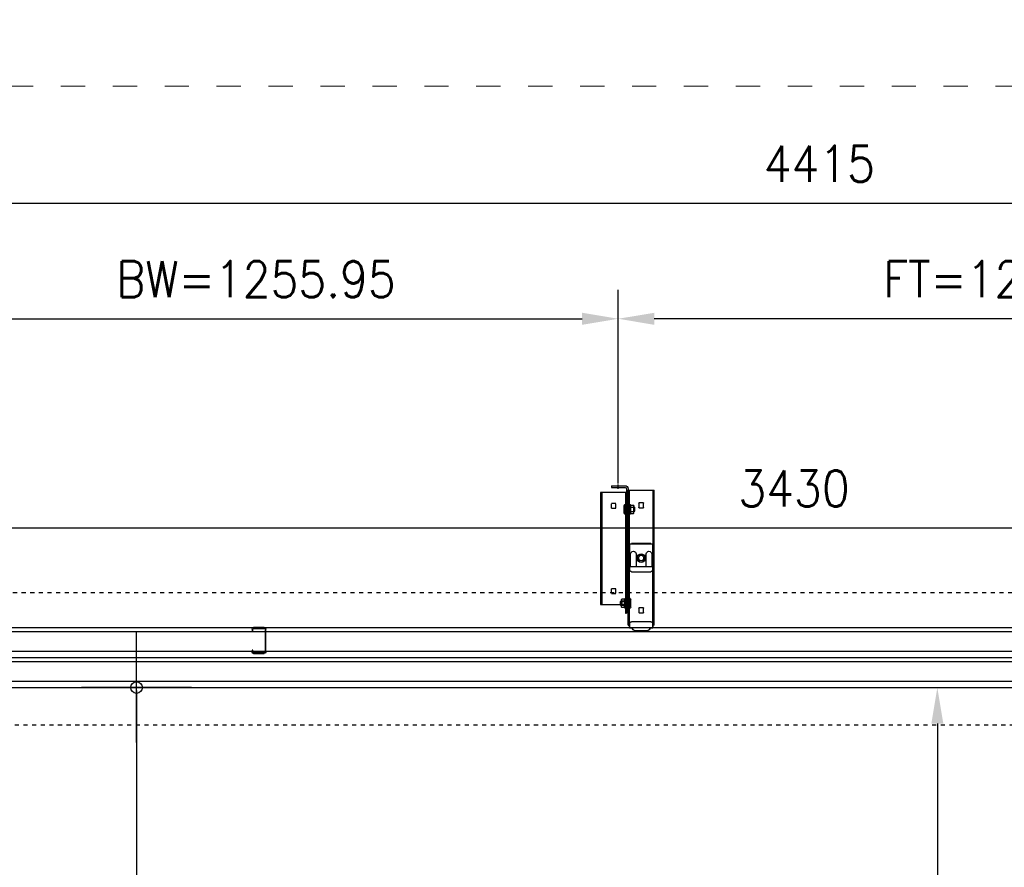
# Model space of a CAD drawing. Header units: millimetres. Extents: x 22865 to 60762, y -18816 to 15611.
# Tile 122 of 256: x 25891 to 26062, y 8415 to 8562. Entities that reach past the tile are written whole.
import ezdxf

# ---------------------------------------------------------------- set-up
doc = ezdxf.new("R2010")
doc.units = ezdxf.units.MM
doc.linetypes.add('DASHED', pattern=[15, 7, -8])
for name, color, linetype in [('1', 7, 'Continuous'), ('A_KURVEN', 7, 'Continuous'), ('bramy przemyslowe', 5, 'Continuous'), ('BRO0010100955_PBL77', 7, 'Continuous'), ('BRO0010100975_PBL47', 7, 'Continuous'), ('BRO0010102688_PBL26', 7, 'Continuous'), ('BRO0010102688_PBL49', 7, 'Continuous'), ('WYMIARY', 6, 'Continuous'), ('Z3018270_PBL71', 7, 'Continuous'), ('Z3018270_PBL97', 7, 'Continuous'), ('Z3043208_PBL69', 7, 'Continuous'), ('Z3043208_PBL93', 7, 'Continuous'), ('Z3047175_AF1_PBL0', 7, 'Continuous'), ('Z3050193_PBL91', 7, 'Continuous'), ('Z3067108_AF1_PBL37', 7, 'Continuous'), ('Z3067109_AF2_PBL40', 7, 'Continuous')]:
    doc.layers.add(name, color=color, linetype=linetype)
doc.layers.add('CIENKA', color=1, linetype='Continuous', lineweight=13)
doc.layers.add('projekt', color=6, linetype='Continuous', lineweight=9)
doc.styles.add('1-100', font='simplex.shx', dxfattribs={"width": 0.8, "height": 15})
doc.styles.add('CONVERTER_11', font='txt.shx', dxfattribs={"width": 0.9})
doc.dimstyles.new('1-100', dxfattribs={"dimscale": 0.5, "dimtxt": 100, "dimasz": 1, "dimexe": 0.18, "dimexo": 0.0625, "dimgap": 5, "dimtad": 1, "dimdec": 1, "dimzin": 0, "dimdsep": 46, "dimtxsty": '1-100', "dimblk1": 'K', "dimblk2": 'K', "dimsah": 1, "dimcen": 0.09, "dimse1": 1, "dimse2": 1, "dimadec": 0, "dimazin": 0, "dimtfac": 1, "dimtdec": 1, "dimtofl": 0, "dimtmove": 0, "dimatfit": 3, "dimldrblk": 'K', "dimfxl": 0, "dimtolj": 1, "dimtzin": 0, "dimarcsym": 0})
doc.dimstyles.new('ME10_DIM_10', dxfattribs={"dimtxt": 62.5, "dimasz": 62.5, "dimexe": 50, "dimexo": 0, "dimgap": 37.5, "dimtad": 1, "dimdsep": 46, "dimtxsty": 'CONVERTER_11', "dimsah": 1, "dimcen": 0.09, "dimclrd": 2, "dimclre": 2, "dimclrt": 3, "dimadec": 0, "dimazin": 0, "dimtfac": 1, "dimtdec": 4, "dimtix": 1, "dimtmove": 0, "dimatfit": 3, "dimfxl": 0, "dimtolj": 1, "dimtzin": 0, "dimarcsym": 0})
doc.dimstyles.new('ME10_DIM_12', dxfattribs={"dimtxt": 62.5, "dimasz": 62.5, "dimexe": 50, "dimexo": 0, "dimgap": 37.5, "dimtad": 1, "dimdsep": 46, "dimtxsty": 'CONVERTER_11', "dimsah": 1, "dimcen": 0.09, "dimclrd": 2, "dimclre": 2, "dimclrt": 3, "dimadec": 0, "dimazin": 0, "dimtfac": 1, "dimtdec": 4, "dimtix": 1, "dimtmove": 0, "dimatfit": 3, "dimfxl": 0, "dimtolj": 1, "dimtzin": 0, "dimarcsym": 0})
doc.dimstyles.new('ME10_DIM_14', dxfattribs={"dimtxt": 62.5, "dimasz": 62.5, "dimexe": 50, "dimexo": 0, "dimgap": 37.5, "dimtad": 1, "dimdsep": 46, "dimtxsty": 'CONVERTER_11', "dimsah": 1, "dimcen": 0.09, "dimclrd": 2, "dimclre": 2, "dimclrt": 3, "dimadec": 0, "dimazin": 0, "dimtfac": 1, "dimtdec": 4, "dimtix": 1, "dimtmove": 0, "dimatfit": 3, "dimfxl": 0, "dimtolj": 1, "dimtzin": 0, "dimarcsym": 0})
doc.dimstyles.new('ME10_DIM_16', dxfattribs={"dimtxt": 62.5, "dimasz": 62.5, "dimexe": 50, "dimexo": 0, "dimgap": 37.5, "dimtad": 1, "dimdec": 0, "dimdsep": 46, "dimtxsty": 'CONVERTER_11', "dimsah": 1, "dimcen": 0.09, "dimclrd": 2, "dimclre": 2, "dimclrt": 3, "dimadec": 0, "dimazin": 0, "dimtfac": 1, "dimtdec": 4, "dimtix": 1, "dimtmove": 0, "dimatfit": 3, "dimfxl": 0, "dimtolj": 1, "dimtzin": 0, "dimarcsym": 0})

# ---------------------------------------------------------------- blocks, each defined once
blk = doc.blocks.new('Abhängung_BRO0010102703_ABL25__7', base_point=(773.4, 5694.2))
at = {"layer": '1', "color": 1, "linetype": 'DASHED'}
blk.add_line((2062, 6145), (2062, 6154), dxfattribs=at)
at = {"layer": '1', "color": 2, "linetype": 'Continuous'}
blk.add_line((1999.8, 5908.2), (2002.3, 5908.2), dxfattribs=at)
at = {"layer": 'BRO0010100955_PBL77', "color": 2, "linetype": 'Continuous'}
for p, q in [((2002.3, 6046.6), (2002.3, 6014.1)), ((2039.3, 6049.6), (2005.3, 6049.6)), ((2042.3, 6046.6), (2042.3, 6014.1)), ((2004, 6031.8), (2004, 6009.6)), ((2013.6, 6009.6), (2013.6, 6031.8)), ((2031, 6031.8), (2031, 6009.6)), ((2040.6, 6009.6), (2040.6, 6031.8)), ((2002.3, 6014.1), (2002.3, 6009.6)), ((2002.3, 6009.6), (2002.3, 6004.1)), ((2002.3, 6009.6), (2042.3, 6009.6)), ((2004, 6009.6), (2013.6, 6009.6)), ((2031, 6009.6), (2040.6, 6009.6)), ((2042.3, 6014.1), (2042.3, 6009.6)), ((2042.3, 6009.6), (2042.3, 6004.1)), ((2039.3, 6001.1), (2005.3, 6001.1))]:
    blk.add_line(p, q, dxfattribs=at)
blk.add_circle((2022.3, 6024.6), 7, dxfattribs=at)
for centre, radius, start, end in [((2005.3, 6046.6), 3, 90, 180), ((2039.3, 6046.6), 3, 0, 90), ((2008.8, 6031.8), 4.8, 0, 180), ((2035.8, 6031.8), 4.8, 0, 180)]:
    blk.add_arc(centre, radius, start, end, dxfattribs=at)
for points in [[(2002.3, 6004.1), (2002.3, 6003.9), (2002.3, 6003.6), (2002.4, 6003.3), (2002.5, 6003.1), (2002.6, 6002.9), (2002.7, 6002.6), (2002.8, 6002.4), (2003, 6002.2), (2003.2, 6002), (2003.4, 6001.8), (2003.6, 6001.7), (2003.8, 6001.5), (2004, 6001.4), (2004.3, 6001.3), (2004.5, 6001.2), (2004.8, 6001.2), (2005, 6001.1), (2005.3, 6001.1)], [(2039.3, 6001.1), (2039.6, 6001.1), (2039.8, 6001.2), (2040.1, 6001.2), (2040.3, 6001.3), (2040.6, 6001.4), (2040.8, 6001.5), (2041, 6001.7), (2041.2, 6001.8), (2041.4, 6002), (2041.6, 6002.2), (2041.8, 6002.4), (2041.9, 6002.6), (2042, 6002.9), (2042.1, 6003.1), (2042.2, 6003.3), (2042.2, 6003.6), (2042.3, 6003.9), (2042.3, 6004.1)]]:
    blk.add_spline(points, degree=3, dxfattribs=at)
at = {"layer": 'BRO0010100975_PBL47', "color": 2, "linetype": 'Continuous'}
for p, q in [((2002.3, 6011.3), (2002.3, 6047.2)), ((2005.3, 6050.2), (2039.3, 6050.2)), ((2042.3, 6011.3), (2042.3, 6047.2)), ((2018, 6025.2), (2018, 6024.2)), ((2026.5, 6024.2), (2026.5, 6025.2)), ((2002.3, 5905.2), (2002.3, 6011.3)), ((2042.3, 5905.2), (2042.3, 6011.3)), ((2002.3, 5911.5), (2002.3, 5907.3)), ((2002.3, 5907.3), (2002.3, 5903.2)), ((2005.3, 5914.2), (2039.3, 5914.2)), ((2042.3, 5911.5), (2042.3, 5907.3)), ((2042.3, 5907.3), (2042.3, 5903.2)), ((2002.3, 5903.2), (2006.3, 5903.2)), ((2002.3, 5903.2), (2006.3, 5903.2)), ((2034.3, 5899.2), (2010.3, 5899.2)), ((2034.3, 5899.2), (2010.3, 5899.2)), ((2038.3, 5903.2), (2042.3, 5903.2)), ((2038.3, 5903.2), (2042.3, 5903.2))]:
    blk.add_line(p, q, dxfattribs=at)
for centre, radius, start, end in [((2005.3, 6047.2), 3, 90, 180), ((2039.3, 6047.2), 3, 0, 90), ((2022.3, 6025.2), 4.25, 0, 180), ((2022.3, 6024.2), 4.25, 180, 0), ((2006.3, 5902.2), 1, 0, 90), ((2010.3, 5902.2), 2.98, 179.6155, 269.6155), ((2034.3, 5902.2), 2.98, 270.3845, 0.3845), ((2038.3, 5902.2), 1, 90, 180)]:
    blk.add_arc(centre, radius, start, end, dxfattribs=at)
for points in [[(2005.3, 5914.2), (2005.1, 5914.2), (2004.8, 5914.1), (2004.6, 5914.1), (2004.4, 5914.1), (2004.1, 5914), (2003.9, 5913.9), (2003.7, 5913.8), (2003.5, 5913.7), (2003.3, 5913.5), (2003.2, 5913.4), (2003, 5913.3), (2002.9, 5913.1), (2002.7, 5912.9), (2002.6, 5912.7), (2002.5, 5912.5), (2002.4, 5912.4), (2002.4, 5912.2), (2002.3, 5911.9), (2002.3, 5911.7), (2002.3, 5911.5)], [(2042.3, 5911.5), (2042.3, 5911.7), (2042.3, 5911.9), (2042.2, 5912.2), (2042.1, 5912.4), (2042.1, 5912.5), (2042, 5912.7), (2041.9, 5912.9), (2041.7, 5913.1), (2041.6, 5913.3), (2041.4, 5913.4), (2041.2, 5913.5), (2041.1, 5913.7), (2040.9, 5913.8), (2040.7, 5913.9), (2040.4, 5914), (2040.2, 5914.1), (2040, 5914.1), (2039.8, 5914.1), (2039.5, 5914.2), (2039.3, 5914.2)]]:
    blk.add_spline(points, degree=3, dxfattribs=at)
at = {"layer": 'BRO0010102688_PBL26', "color": 2, "linetype": 'Continuous'}
for p, q in [((2047.8, 6138.6), (2047.8, 5929.3)), ((2047.8, 6138.6), (2092.8, 6138.6)), ((2049.3, 6138.6), (2049.3, 5929.3)), ((2090.3, 6138.6), (2090.3, 5943.9)), ((2092.8, 6138.6), (2092.8, 5943.9)), ((2066, 6111.5), (2066, 6118.8)), ((2066.5, 6119.3), (2074, 6119.3)), ((2074, 6111), (2066.5, 6111)), ((2074.5, 6118.8), (2074.5, 6111.5)), ((2066, 5963.7), (2066, 5971.1)), ((2066.5, 5971.5), (2074, 5971.5)), ((2074, 5963.3), (2066.5, 5963.3)), ((2074.5, 5971.1), (2074.5, 5963.7)), ((2092.8, 5943.9), (2049.3, 5943.9)), ((2049.3, 5929.3), (2047.8, 5929.3))]:
    blk.add_line(p, q, dxfattribs=at)
for points in [[(2066, 6118.8), (2066, 6118.9), (2066.1, 6118.9), (2066.1, 6118.9), (2066.1, 6119), (2066.1, 6119), (2066.1, 6119.1), (2066.2, 6119.1), (2066.2, 6119.1), (2066.2, 6119.2), (2066.3, 6119.2), (2066.3, 6119.2), (2066.4, 6119.2), (2066.4, 6119.2), (2066.4, 6119.3), (2066.5, 6119.3), (2066.5, 6119.3)], [(2066.5, 6111), (2066.5, 6111), (2066.4, 6111), (2066.4, 6111), (2066.4, 6111), (2066.3, 6111.1), (2066.3, 6111.1), (2066.2, 6111.1), (2066.2, 6111.1), (2066.2, 6111.2), (2066.1, 6111.2), (2066.1, 6111.2), (2066.1, 6111.3), (2066.1, 6111.3), (2066.1, 6111.4), (2066, 6111.4), (2066, 6111.5)], [(2074, 6119.3), (2074.1, 6119.3), (2074.1, 6119.3), (2074.2, 6119.2), (2074.2, 6119.2), (2074.3, 6119.2), (2074.3, 6119.2), (2074.4, 6119.2), (2074.4, 6119.1), (2074.4, 6119.1), (2074.5, 6119.1), (2074.5, 6119), (2074.5, 6119), (2074.5, 6118.9), (2074.5, 6118.9), (2074.5, 6118.9), (2074.5, 6118.8)], [(2074.5, 6111.5), (2074.5, 6111.4), (2074.5, 6111.4), (2074.5, 6111.3), (2074.5, 6111.3), (2074.5, 6111.2), (2074.5, 6111.2), (2074.4, 6111.2), (2074.4, 6111.1), (2074.4, 6111.1), (2074.3, 6111.1), (2074.3, 6111.1), (2074.2, 6111), (2074.2, 6111), (2074.1, 6111), (2074.1, 6111), (2074, 6111)], [(2066, 5971.1), (2066, 5971.1), (2066.1, 5971.2), (2066.1, 5971.2), (2066.1, 5971.3), (2066.1, 5971.3), (2066.1, 5971.3), (2066.2, 5971.4), (2066.2, 5971.4), (2066.2, 5971.4), (2066.3, 5971.5), (2066.3, 5971.5), (2066.4, 5971.5), (2066.4, 5971.5), (2066.4, 5971.5), (2066.5, 5971.5), (2066.5, 5971.5)], [(2066.5, 5963.3), (2066.5, 5963.3), (2066.4, 5963.3), (2066.4, 5963.3), (2066.4, 5963.3), (2066.3, 5963.3), (2066.3, 5963.4), (2066.2, 5963.4), (2066.2, 5963.4), (2066.2, 5963.5), (2066.1, 5963.5), (2066.1, 5963.5), (2066.1, 5963.6), (2066.1, 5963.6), (2066.1, 5963.6), (2066, 5963.7), (2066, 5963.7)], [(2074, 5971.5), (2074.1, 5971.5), (2074.1, 5971.5), (2074.2, 5971.5), (2074.2, 5971.5), (2074.3, 5971.5), (2074.3, 5971.5), (2074.4, 5971.4), (2074.4, 5971.4), (2074.4, 5971.4), (2074.5, 5971.3), (2074.5, 5971.3), (2074.5, 5971.3), (2074.5, 5971.2), (2074.5, 5971.2), (2074.5, 5971.1), (2074.5, 5971.1)], [(2074.5, 5963.7), (2074.5, 5963.7), (2074.5, 5963.6), (2074.5, 5963.6), (2074.5, 5963.6), (2074.5, 5963.5), (2074.5, 5963.5), (2074.4, 5963.5), (2074.4, 5963.4), (2074.4, 5963.4), (2074.3, 5963.4), (2074.3, 5963.3), (2074.2, 5963.3), (2074.2, 5963.3), (2074.1, 5963.3), (2074.1, 5963.3), (2074, 5963.3)]]:
    blk.add_spline(points, degree=3, dxfattribs=at)
at = {"layer": 'BRO0010102688_PBL49', "color": 2, "linetype": 'Continuous'}
for p, q in [((1999.8, 5908.2), (1999.8, 6142.2)), ((2044.8, 6142.2), (1999.8, 6142.2)), ((2001.3, 5908.2), (2001.3, 6142.2)), ((2042.3, 5908.2), (2042.3, 6142.2)), ((2044.8, 5908.2), (2044.8, 6142.2)), ((2018, 6112.4), (2018, 6119.9)), ((2018.5, 6120.4), (2026, 6120.4)), ((2026, 6111.9), (2018.5, 6111.9)), ((2026.5, 6119.9), (2026.5, 6112.4)), ((2014.3, 6021.1), (2014.3, 6028.6)), ((2014.8, 6029.1), (2029.8, 6029.1)), ((2030.3, 6028.6), (2030.3, 6021.1)), ((2029.8, 6020.6), (2014.8, 6020.6)), ((2018, 5930.4), (2018, 5937.9)), ((2018.5, 5938.4), (2026, 5938.4)), ((2026, 5929.9), (2018.5, 5929.9)), ((2026.5, 5937.9), (2026.5, 5930.4)), ((2044.8, 5908.2), (2042.3, 5908.2))]:
    blk.add_line(p, q, dxfattribs=at)
for centre, start, end in [((2018.5, 6119.9), 90, 180), ((2018.5, 6112.4), 180, 270), ((2026, 6119.9), 0, 90), ((2026, 6112.4), 270, 0), ((2014.8, 6028.6), 90, 180), ((2029.8, 6028.6), 0, 90), ((2014.8, 6021.1), 180, 270), ((2029.8, 6021.1), 270, 0), ((2018.5, 5937.9), 90, 180), ((2018.5, 5930.4), 180, 270), ((2026, 5937.9), 0, 90), ((2026, 5930.4), 270, 0)]:
    blk.add_arc(centre, 0.5, start, end, dxfattribs=at)
at = {"layer": 'Z3018270_PBL71', "color": 2, "linetype": 'Continuous'}
for p, q in [((2049.3, 5954.1), (2049.3, 5938.3)), ((2049.8, 5950.5), (2049.8, 5941.9)), ((2049.8, 5950.5), (2050.8, 5949.5)), ((2049.8, 5941.9), (2050.8, 5942.9)), ((2050.4, 5938), (2050.4, 5954.4)), ((2050.8, 5953.7), (2055.8, 5953.7)), ((2050.8, 5949.9), (2055.8, 5949.9)), ((2050.8, 5942.9), (2050.8, 5949.5)), ((2050.8, 5949.5), (2055.3, 5949.5)), ((2050.8, 5942.9), (2055.3, 5942.9)), ((2050.8, 5942.4), (2055.8, 5942.4)), ((2055.3, 5949.5), (2056.3, 5950.5)), ((2055.3, 5942.9), (2055.3, 5949.5)), ((2055.3, 5942.9), (2056.3, 5941.9)), ((2055.8, 5953.7), (2056.3, 5952.7)), ((2055.8, 5938.7), (2056.3, 5939.7)), ((2056.3, 5939.7), (2056.3, 5952.7)), ((2050.8, 5938.7), (2055.8, 5938.7))]:
    blk.add_line(p, q, dxfattribs=at)
for centre, radius, start, end in [((2049.9, 5954.1), 0.6, 28.7492, 180), ((2000.1, 5945.1), 50, 6.1961, 10.3367), ((2000.1, 5947.3), 50, 349.6633, 353.8039), ((2015.3, 5935.1), 40, 27.6391, 28.7492), ((2049.9, 5938.3), 0.6, 180, 331.2508), ((2015.3, 5957.2), 40, 331.2508, 332.3609)]:
    blk.add_arc(centre, radius, start, end, dxfattribs=at)
for points in [[(2050.8, 5949.9), (2050.9, 5950.2), (2051, 5950.4), (2051.1, 5950.6), (2051.2, 5950.9), (2051.2, 5951.1), (2051.3, 5951.3), (2051.3, 5951.6), (2051.3, 5951.8), (2051.3, 5952), (2051.3, 5952.3), (2051.2, 5952.5), (2051.2, 5952.8), (2051.1, 5953), (2051, 5953.2), (2050.9, 5953.5), (2050.8, 5953.7)], [(2050.8, 5942.4), (2050.9, 5942.9), (2051, 5943.3), (2051.1, 5943.8), (2051.2, 5944.3), (2051.2, 5944.8), (2051.3, 5945.2), (2051.3, 5945.7), (2051.3, 5946.2), (2051.3, 5946.7), (2051.3, 5947.1), (2051.2, 5947.6), (2051.2, 5948.1), (2051.1, 5948.6), (2051, 5949), (2050.9, 5949.5), (2050.8, 5949.9)], [(2050.8, 5938.7), (2050.9, 5938.9), (2051, 5939.1), (2051.1, 5939.4), (2051.2, 5939.6), (2051.2, 5939.8), (2051.3, 5940.1), (2051.3, 5940.3), (2051.3, 5940.6), (2051.3, 5940.8), (2051.3, 5941), (2051.2, 5941.3), (2051.2, 5941.5), (2051.1, 5941.7), (2051, 5942), (2050.9, 5942.2), (2050.8, 5942.4)], [(2055.8, 5953.7), (2056, 5953.4), (2056.1, 5953), (2056.2, 5952.7), (2056.2, 5952.4), (2056.3, 5952.1), (2056.3, 5951.8)], [(2056.3, 5951.8), (2056.3, 5951.5), (2056.2, 5951.2), (2056.2, 5950.9), (2056.1, 5950.6), (2056, 5950.3), (2055.8, 5949.9)], [(2055.8, 5949.9), (2056, 5949.3), (2056.1, 5948.7), (2056.2, 5948), (2056.2, 5947.4), (2056.3, 5946.8), (2056.3, 5946.2)], [(2056.3, 5946.2), (2056.3, 5945.6), (2056.2, 5944.9), (2056.2, 5944.3), (2056.1, 5943.7), (2056, 5943.1), (2055.8, 5942.4)], [(2056.3, 5940.6), (2056.3, 5940.9), (2056.2, 5941.2), (2056.2, 5941.5), (2056.1, 5941.8), (2056, 5942.1), (2055.8, 5942.4)], [(2055.8, 5938.7), (2056, 5939), (2056.1, 5939.3), (2056.2, 5939.6), (2056.2, 5939.9), (2056.3, 5940.2), (2056.3, 5940.6)]]:
    blk.add_spline(points, degree=3, dxfattribs=at)
at = {"layer": 'Z3018270_PBL97', "color": 2, "linetype": 'Continuous'}
for p, q in [((2035.8, 6116.7), (2035.3, 6115.7)), ((2035.3, 6102.7), (2035.3, 6115.7)), ((2040.8, 6116.7), (2035.8, 6116.7)), ((2040.8, 6112.9), (2035.8, 6112.9)), ((2041.2, 6101), (2041.2, 6117.4)), ((2042.3, 6117.1), (2042.3, 6101.3)), ((2035.8, 6101.7), (2035.3, 6102.7)), ((2040.8, 6105.4), (2035.8, 6105.4)), ((2040.8, 6101.7), (2035.8, 6101.7))]:
    blk.add_line(p, q, dxfattribs=at)
for centre, radius, start, end in [((2076.2, 6098.1), 40, 151.2508, 152.3609), ((2041.7, 6117.1), 0.6, 0, 151.2508), ((2076.2, 6120.2), 40, 207.6391, 208.7492), ((2041.7, 6101.3), 0.6, 208.7492, 0)]:
    blk.add_arc(centre, radius, start, end, dxfattribs=at)
for points in [[(2035.8, 6116.7), (2035.6, 6116.4), (2035.5, 6116), (2035.4, 6115.7), (2035.3, 6115.4), (2035.3, 6115.1), (2035.3, 6114.8)], [(2035.3, 6114.8), (2035.3, 6114.5), (2035.3, 6114.2), (2035.4, 6113.9), (2035.5, 6113.6), (2035.6, 6113.3), (2035.8, 6112.9)], [(2035.8, 6112.9), (2035.6, 6112.3), (2035.5, 6111.7), (2035.4, 6111), (2035.3, 6110.4), (2035.3, 6109.8), (2035.3, 6109.2)], [(2040.8, 6112.9), (2040.7, 6113.2), (2040.6, 6113.4), (2040.5, 6113.6), (2040.4, 6113.9), (2040.4, 6114.1), (2040.3, 6114.3), (2040.3, 6114.6), (2040.3, 6114.8), (2040.3, 6115), (2040.3, 6115.3), (2040.4, 6115.5), (2040.4, 6115.8), (2040.5, 6116), (2040.6, 6116.2), (2040.7, 6116.5), (2040.8, 6116.7)], [(2040.8, 6105.4), (2040.7, 6105.9), (2040.6, 6106.3), (2040.5, 6106.8), (2040.4, 6107.3), (2040.4, 6107.8), (2040.3, 6108.2), (2040.3, 6108.7), (2040.3, 6109.2), (2040.3, 6109.7), (2040.3, 6110.1), (2040.4, 6110.6), (2040.4, 6111.1), (2040.5, 6111.6), (2040.6, 6112), (2040.7, 6112.5), (2040.8, 6112.9)], [(2035.3, 6109.2), (2035.3, 6108.6), (2035.3, 6107.9), (2035.4, 6107.3), (2035.5, 6106.7), (2035.6, 6106.1), (2035.8, 6105.4)], [(2035.3, 6103.6), (2035.3, 6103.9), (2035.3, 6104.2), (2035.4, 6104.5), (2035.5, 6104.8), (2035.6, 6105.1), (2035.8, 6105.4)], [(2035.8, 6101.7), (2035.6, 6102), (2035.5, 6102.3), (2035.4, 6102.6), (2035.3, 6102.9), (2035.3, 6103.2), (2035.3, 6103.6)], [(2040.8, 6101.7), (2040.7, 6101.9), (2040.6, 6102.1), (2040.5, 6102.4), (2040.4, 6102.6), (2040.4, 6102.8), (2040.3, 6103.1), (2040.3, 6103.3), (2040.3, 6103.6), (2040.3, 6103.8), (2040.3, 6104), (2040.4, 6104.3), (2040.4, 6104.5), (2040.5, 6104.7), (2040.6, 6105), (2040.7, 6105.2), (2040.8, 6105.4)]]:
    blk.add_spline(points, degree=3, dxfattribs=at)
at = {"layer": 'Z3043208_PBL69', "color": 2, "linetype": 'Continuous'}
for p, q in [((2040, 5939.4), (2040, 5952.9)), ((2041.1, 5937.9), (2041.1, 5954.5)), ((2041.5, 5937.7), (2041.5, 5954.7)), ((2041.5, 5954.7), (2042, 5954.7)), ((2042, 5937.7), (2042, 5954.7)), ((2042.3, 5954.4), (2042.3, 5938)), ((2042.3, 5949.7), (2043.8, 5949.7)), ((2042.3, 5942.7), (2043.8, 5942.7)), ((2042.8, 5950.2), (2042.8, 5942.2)), ((2043.8, 5950.2), (2042.8, 5950.2)), ((2043.8, 5942.2), (2042.8, 5942.2)), ((2043.8, 5950.2), (2043.8, 5942.2)), ((2043.8, 5950.2), (2043.8, 5942.2)), ((2043.8, 5950.2), (2057.3, 5950.2)), ((2043.8, 5942.2), (2057.3, 5942.2)), ((2057.3, 5942.2), (2057.3, 5950.2)), ((2057.3, 5950.2), (2058.3, 5949.2)), ((2057.3, 5942.2), (2058.3, 5943.2)), ((2058.3, 5943.2), (2058.3, 5949.2)), ((2041.5, 5937.7), (2042, 5937.7))]:
    blk.add_line(p, q, dxfattribs=at)
for centre, radius, start, end in [((2054.7, 5943.4), 17.5, 140.6033, 146.9599), ((2054.7, 5949), 17.5, 213.0401, 219.3967), ((2041.5, 5954.2), 0.5, 90, 140.6033), ((2042, 5954.4), 0.3, 360, 90), ((2042.8, 5950.7), 0.5, 180, 270), ((2042.8, 5941.7), 0.5, 90, 180), ((2041.5, 5938.2), 0.5, 219.3967, 270), ((2042, 5938), 0.3, 270, 0)]:
    blk.add_arc(centre, radius, start, end, dxfattribs=at)
at = {"layer": 'Z3043208_PBL93', "color": 2, "linetype": 'Continuous'}
for p, q in [((2034.3, 6113.2), (2033.3, 6112.2)), ((2033.3, 6106.2), (2033.3, 6112.2)), ((2034.3, 6105.2), (2034.3, 6113.2)), ((2047.8, 6113.2), (2034.3, 6113.2)), ((2047.8, 6104), (2047.8, 6114.4)), ((2047.8, 6114.4), (2048.8, 6114.4)), ((2047.8, 6114.3), (2048.8, 6114.3)), ((2047.8, 6114.1), (2048.8, 6114.1)), ((2047.8, 6105.2), (2047.8, 6113.2)), ((2047.8, 6111.1), (2048.8, 6111.1)), ((2047.8, 6110.5), (2048.8, 6110.5)), ((2049.3, 6117.4), (2049.3, 6101)), ((2049.6, 6100.7), (2049.6, 6117.7)), ((2050.1, 6117.7), (2049.6, 6117.7)), ((2050.1, 6100.7), (2050.1, 6117.7)), ((2050.4, 6100.9), (2050.4, 6117.5)), ((2051.6, 6102.4), (2051.6, 6115.9)), ((2034.3, 6105.2), (2033.3, 6106.2)), ((2047.8, 6105.2), (2034.3, 6105.2)), ((2047.8, 6107.9), (2048.8, 6107.9)), ((2047.8, 6107.2), (2048.8, 6107.2)), ((2047.8, 6104.2), (2048.8, 6104.2)), ((2047.8, 6104), (2048.8, 6104)), ((2047.8, 6104), (2048.8, 6104)), ((2050.1, 6100.7), (2049.6, 6100.7))]:
    blk.add_line(p, q, dxfattribs=at)
for centre, radius, start, end in [((2048.8, 6114.9), 0.5, 270, 0), ((2049.6, 6117.4), 0.3, 90, 180), ((2050.1, 6117.2), 0.5, 39.3967, 90), ((2036.9, 6106.4), 17.5, 33.0401, 39.3967), ((2048.8, 6103.5), 0.5, 0, 90), ((2049.6, 6101), 0.3, 180, 270), ((2050.1, 6101.2), 0.5, 270, 320.6033), ((2036.9, 6112), 17.5, 320.6033, 326.9599)]:
    blk.add_arc(centre, radius, start, end, dxfattribs=at)
for points in [[(2049.3, 6114.8), (2049.3, 6114.7), (2049.2, 6114.6), (2049.1, 6114.5), (2049, 6114.4), (2048.9, 6114.4), (2048.8, 6114.3)], [(2049.3, 6114.3), (2049.3, 6114.3), (2049.2, 6114.2), (2049.1, 6114.2), (2049, 6114.2), (2048.9, 6114.1), (2048.8, 6114.1)], [(2049.3, 6111.6), (2049.3, 6111.5), (2049.2, 6111.4), (2049.1, 6111.3), (2049, 6111.2), (2048.9, 6111.2), (2048.8, 6111.1)], [(2049.3, 6110.2), (2049.3, 6110.3), (2049.2, 6110.4), (2049.1, 6110.4), (2049, 6110.4), (2048.9, 6110.5), (2048.8, 6110.5)], [(2049.3, 6108.1), (2049.3, 6108.1), (2049.2, 6108), (2049.1, 6108), (2049, 6107.9), (2048.9, 6107.9), (2048.8, 6107.9)], [(2049.3, 6106.8), (2049.3, 6106.9), (2049.2, 6107), (2049.1, 6107.1), (2049, 6107.2), (2048.9, 6107.2), (2048.8, 6107.2)], [(2049.3, 6104), (2049.3, 6104.1), (2049.2, 6104.1), (2049.1, 6104.2), (2049, 6104.2), (2048.9, 6104.2), (2048.8, 6104.2)], [(2049.3, 6103.6), (2049.3, 6103.7), (2049.2, 6103.8), (2049.1, 6103.9), (2049, 6104), (2048.9, 6104), (2048.8, 6104)]]:
    blk.add_spline(points, degree=3, dxfattribs=at)
at = {"layer": 'Z3050193_PBL91', "color": 2, "linetype": 'Continuous'}
for p, q in [((2044.8, 6144.7), (2044.8, 6095.2)), ((2047.8, 6144.7), (2047.8, 6095.2)), ((2073.8, 6150.2), (2050.3, 6150.2)), ((2073.8, 6147.2), (2050.3, 6147.2)), ((2073.8, 6150.2), (2073.8, 6147.2)), ((2044.8, 6095.2), (2047.8, 6095.2))]:
    blk.add_line(p, q, dxfattribs=at)
for radius in [5.5, 2.5]:
    blk.add_arc((2050.3, 6144.7), radius, 90, 180, dxfattribs=at)
blk = doc.blocks.new('C-Schiene_Z3047175_AF1_PBL0__END', base_point=(2646.5, 5725.7))
at = {"layer": 'Z3047175_AF1_PBL0', "color": 2, "linetype": 'Continuous'}
for p, q in [((3933.3, 5933.3), (3933.3, 5973.3)), ((3934.6, 5973.3), (3934.6, 5933.3)), ((3935.9, 5975.9), (3954.4, 5975.9)), ((3954.4, 5974.5), (3935.9, 5974.5)), ((3955.6, 5970), (3955.6, 5973.3)), ((3957, 5973.3), (3957, 5970)), ((3957, 5970), (3955.6, 5970)), ((3935.9, 5932), (3954.4, 5932)), ((3954.4, 5930.7), (3935.9, 5930.7)), ((3955.6, 5936.5), (3957, 5936.5)), ((3955.6, 5933.3), (3955.6, 5936.5)), ((3957, 5936.5), (3957, 5933.3))]:
    blk.add_line(p, q, dxfattribs=at)
for centre, radius, start, end in [((3935.9, 5973.3), 2.6, 90, 180), ((3935.9, 5973.3), 1.25, 90, 180), ((3954.4, 5973.3), 2.6, 0, 90), ((3954.4, 5973.3), 1.25, 0, 90), ((3935.9, 5933.3), 2.6, 180, 270), ((3935.9, 5933.3), 1.25, 180, 270), ((3954.4, 5933.3), 2.6, 270, 0), ((3954.4, 5933.3), 1.25, 270, 0)]:
    blk.add_arc(centre, radius, start, end, dxfattribs=at)
blk = doc.blocks.new('*D1268')
at = {"layer": '1', "color": 2, "lineweight": -2}
for p, q in [((61597.5, 15721.2), (61597.5, 16056.9)), ((62853.4, 15721.2), (62853.4, 16056.9)), ((61660, 16006.9), (62790.9, 16006.9))]:
    blk.add_line(p, q, dxfattribs=at)
at = {"layer": '1', "color": 2}
for points in [[(61660, 16017.3), (61660, 15996.4), (61597.5, 16006.9)], [(62790.9, 15996.4), (62790.9, 16017.3), (62853.4, 16006.9)]]:
    blk.add_solid(points, dxfattribs=at)
at = {"layer": '1', "color": 3, "insert": (62225.5, 16075.6), "char_height": 62.5, "attachment_point": 5, "style": 'CONVERTER_11'}
blk.add_mtext('\\A1;BW=1255.95', dxfattribs=at)
blk = doc.blocks.new('*D1270')
at = {"layer": '1', "color": 2, "lineweight": -2}
for p, q in [((62853.4, 15721.2), (62853.4, 16056.9)), ((64109.4, 15721.2), (64109.4, 16056.9)), ((64046.9, 16006.9), (62915.9, 16006.9))]:
    blk.add_line(p, q, dxfattribs=at)
at = {"layer": '1', "color": 2}
for points in [[(62915.9, 16017.3), (62915.9, 15996.4), (62853.4, 16006.9)], [(64046.9, 15996.4), (64046.9, 16017.3), (64109.4, 16006.9)]]:
    blk.add_solid(points, dxfattribs=at)
at = {"layer": '1', "color": 3, "insert": (63481.4, 16075.6), "char_height": 62.5, "attachment_point": 5, "style": 'CONVERTER_11'}
blk.add_mtext('\\A1;FT=1256', dxfattribs=at)
blk = doc.blocks.new('*D1272')
at = {"layer": '1', "color": 2, "lineweight": -2}
for p, q in [((61297.5, 15367.4), (61297.5, 15693.9)), ((64727.5, 15358.4), (64727.5, 15693.9)), ((64665, 15643.9), (61360, 15643.9))]:
    blk.add_line(p, q, dxfattribs=at)
at = {"layer": '1', "color": 2}
for points in [[(61360, 15654.3), (61360, 15633.4), (61297.5, 15643.9)], [(64665, 15633.4), (64665, 15654.3), (64727.5, 15643.9)]]:
    blk.add_solid(points, dxfattribs=at)
at = {"layer": '1', "color": 3, "insert": (63158.1, 15712.6), "char_height": 62.5, "attachment_point": 5, "style": 'CONVERTER_11'}
blk.add_mtext('\\A1;3430', dxfattribs=at)
blk = doc.blocks.new('*D1274')
at = {"layer": '1', "color": 2, "lineweight": -2}
for p, q in [((60994.4, 15532.4), (60994.4, 16256.9)), ((65409.4, 15600.4), (65409.4, 16256.9)), ((65346.9, 16206.9), (61056.9, 16206.9))]:
    blk.add_line(p, q, dxfattribs=at)
at = {"layer": '1', "color": 2}
for points in [[(61056.9, 16217.3), (61056.9, 16196.4), (60994.4, 16206.9)], [(65346.9, 16196.4), (65346.9, 16217.3), (65409.4, 16206.9)]]:
    blk.add_solid(points, dxfattribs=at)
at = {"layer": '1', "color": 3, "insert": (63201.9, 16275.6), "char_height": 62.5, "attachment_point": 5, "style": 'CONVERTER_11'}
blk.add_mtext('\\A1;4415', dxfattribs=at)
blk = doc.blocks.new('Oben_Z3067108_AF1_PBL37_', base_point=(-2052.5, -1421))
at = {"layer": 'Z3067108_AF1_PBL37', "color": 2, "linetype": 'Continuous'}
for p, q in [((4111.9, 4061), (670.4, 4061)), ((4111.9, 4054), (670.4, 4054)), ((4111.9, 4020), (670.4, 4020)), ((4111.9, 4009), (670.4, 4009))]:
    blk.add_line(p, q, dxfattribs=at)
blk = doc.blocks.new('Unten_Z3067109_AF2_PBL40_', base_point=(3595.4, 4267.1))
at = {"layer": 'Z3067109_AF2_PBL40', "color": 2, "linetype": 'Continuous'}
for p, q in [((7053.5, 5533.1), (3809.1, 5533.1)), ((7051.5, 5526.1), (3809.1, 5526.1)), ((7051.5, 5492.1), (3809.1, 5492.1)), ((7053.5, 5481.1), (3809.1, 5481.1))]:
    blk.add_line(p, q, dxfattribs=at)
blk = doc.blocks.new('K')
for p, q in [((0, -19.11), (0, 19.11)), ((-19.11, 0), (19.11, 0))]:
    blk.add_line(p, q)
blk.add_circle((0, 0), 2.02)
blk = doc.blocks.new('*D1282')
at = {"layer": 'WYMIARY', "color": 0, "lineweight": -2}
blk.add_line((25911.34, 8445.6), (25911.34, 8075.9), dxfattribs=at)
at = {"layer": 'WYMIARY', "color": 0, "linetype": 'ByBlock', "lineweight": -2, "xscale": 0.5, "yscale": 0.5, "zscale": 0.5}
for p, rotation in [((25911.34, 8446.1), 90), ((25911.34, 8075.4), 270)]:
    blk.add_blockref('K', p, dxfattribs=dict(at, rotation=rotation))
at = {"layer": 'WYMIARY', "color": 0, "ltscale": 0.2, "insert": (25901.34, 8260.75), "char_height": 15, "attachment_point": 5, "rotation": 90, "style": '1-100'}
blk.add_mtext('\\A1;371', dxfattribs=at)
blk = doc.blocks.new('*D1772')
at = {"layer": 'WYMIARY', "color": 0, "lineweight": -2}
blk.add_line((25666.93, 8352.42), (26205.93, 8352.42), dxfattribs=at)
at = {"layer": 'WYMIARY', "color": 0, "linetype": 'ByBlock', "lineweight": -2, "xscale": 0.5, "yscale": 0.5, "zscale": 0.5, "rotation": 180}
blk.add_blockref('K', (25666.43, 8352.42), dxfattribs=at)
at = {"layer": 'WYMIARY', "color": 0, "linetype": 'ByBlock', "lineweight": -2, "xscale": 0.5, "yscale": 0.5, "zscale": 0.5}
blk.add_blockref('K', (26206.43, 8352.42), dxfattribs=at)
at = {"layer": 'WYMIARY', "color": 0, "ltscale": 0.2, "insert": (25936.43, 8362.42), "char_height": 15, "attachment_point": 5, "style": '1-100'}
blk.add_mtext('\\A1;540', dxfattribs=at)
blk = doc.blocks.new('*D2030')
at = {"layer": 'projekt', "color": 0, "lineweight": -2, "ltscale": 0.2}
blk.add_line((27131.17, 11439.67), (23567.17, 11439.67), dxfattribs=at)
at = {"layer": 'projekt', "color": 0, "linetype": 'ByBlock', "lineweight": -2, "xscale": 0.5, "yscale": 0.5, "zscale": 0.5, "rotation": 180}
blk.add_blockref('K', (23566.67, 11439.67), dxfattribs=at)
at = {"layer": 'projekt', "color": 0, "linetype": 'ByBlock', "lineweight": -2, "xscale": 0.5, "yscale": 0.5, "zscale": 0.5}
blk.add_blockref('K', (27131.67, 11439.67), dxfattribs=at)
at = {"layer": 'projekt', "color": 0, "ltscale": 0.2, "insert": (25349.17, 11449.67), "char_height": 15, "attachment_point": 5, "style": '1-100'}
blk.add_mtext('\\A1;3565.0', dxfattribs=at)
blk = doc.blocks.new('blok222')
at = {"layer": '1', "color": 2}
for p, q in [((61297.494, 15367.408), (63456.501, 15367.408)), ((63406.501, 15304.908), (63406.501, 13613.908))]:
    blk.add_line(p, q, dxfattribs=at)
blk.add_solid([(63396.084, 15304.908), (63416.918, 15304.908), (63406.501, 15367.408)], dxfattribs=at)
at = {"layer": 'A_KURVEN', "color": 2, "linetype": 'DASHED'}
for p, q in [((60994.401, 15532.408), (64159.401, 15532.408)), ((64739.401, 15302.408), (60994.401, 15302.408))]:
    blk.add_line(p, q, dxfattribs=at)
at = {"layer": '1', "xscale": -1}
for name, p in [('Abhängung_BRO0010102703_ABL25__7', (64142.079, 15261.408)), ('C-Schiene_Z3047175_AF1_PBL0__END', (63529.426, 15221.208)), ('Unten_Z3067109_AF2_PBL40_', (64689.626, 14153.408))]:
    blk.add_blockref(name, p, dxfattribs=at)
at = {"layer": 'Z3067108_AF1_PBL37', "xscale": -1}
blk.add_blockref('Oben_Z3067108_AF1_PBL37_', (67461.871, 9989.378), dxfattribs=at)
at = {"layer": '1'}
dim = blk.add_linear_dim(base=(60994.401, 16206.853), p1=(65409.401, 15600.408), p2=(60994.401, 15532.408), angle=180, dimstyle='ME10_DIM_16', dxfattribs=at)
dim.commit()
dim.dimension.update_dxf_attribs({"geometry": '*D1274', "text_midpoint": (63201.901, 16275.603), "text_rotation": 0.000139})
for p1, dimstyle, override, picture, middle in [((61597.494, 15721.177), 'ME10_DIM_10', {"dimpost": 'BW=<>'}, '*D1268', (62225.47, 16075.603)), ((64109.446, 15721.177), 'ME10_DIM_12', {"dimpost": 'FT=<>'}, '*D1270', (63481.446, 16075.603))]:
    dim = blk.add_linear_dim(base=(62853.446, 16006.853), p1=p1, p2=(62853.446, 15721.177), angle=180, dimstyle=dimstyle, override=override, dxfattribs=at)
    dim.commit()
    dim.dimension.update_dxf_attribs({"geometry": picture, "text_midpoint": middle, "text_rotation": 0.000139})
dim = blk.add_linear_dim(base=(61297.494, 15643.853), p1=(64727.494, 15358.408), p2=(61297.494, 15367.408), angle=180, dimstyle='ME10_DIM_14', dxfattribs=at)
dim.commit()
dim.dimension.update_dxf_attribs({"geometry": '*D1272', "text_midpoint": (63158.138, 15643.853), "dimtype": 160, "text_rotation": 0.000139})

msp = doc.modelspace()

# ---------------------------------------------------------------- linework, layer by layer
at = {"layer": 'CIENKA', "color": 251, "linetype": 'DASHED', "ltscale": 0.6}
msp.add_line((26226.43, 8550.4), (25666.43, 8550.4), dxfattribs=at)

# ---------------------------------------------------------------- block references
at = {"layer": 'bramy przemyslowe', "color": 0, "xscale": 0.1, "yscale": 0.1, "zscale": 0.1}
msp.add_blockref('blok222', (19709.49, 6909.36), dxfattribs=at)

# ---------------------------------------------------------------- dimensions: what is measured, and where the dimension line sits
at = {"layer": 'projekt', "color": 5, "ltscale": 0.2}
dim = msp.add_linear_dim(base=(23566.67, 11439.67), p1=(27131.67, 6344.06), p2=(23566.67, 6344.06), dimstyle='1-100', dxfattribs=at)
dim.commit()
dim.dimension.update_dxf_attribs({"geometry": '*D2030', "text_midpoint": (25349.17, 11449.67)})
at = {"layer": 'WYMIARY'}
dim = msp.add_linear_dim(base=(26206.43, 8352.42), p1=(25666.43, 8499.96), p2=(26206.43, 8499.96), dimstyle='1-100', override={"dimdec": 0, "dimtxsty": '1-100', "dimldrblk": 'K'}, dxfattribs=at)
dim.commit()
dim.dimension.update_dxf_attribs({"geometry": '*D1772', "text_midpoint": (25936.43, 8362.42)})
dim = msp.add_linear_dim(base=(25911.34, 8075.4), p1=(26050.14, 8446.1), p2=(26050.14, 8075.4), angle=90, dimstyle='1-100', override={"dimdec": 0, "dimtxsty": '1-100', "dimldrblk": 'K'}, dxfattribs=at)
dim.commit()
dim.dimension.update_dxf_attribs({"geometry": '*D1282', "text_midpoint": (25901.34, 8260.75)})

doc.saveas('drawing.dxf')
